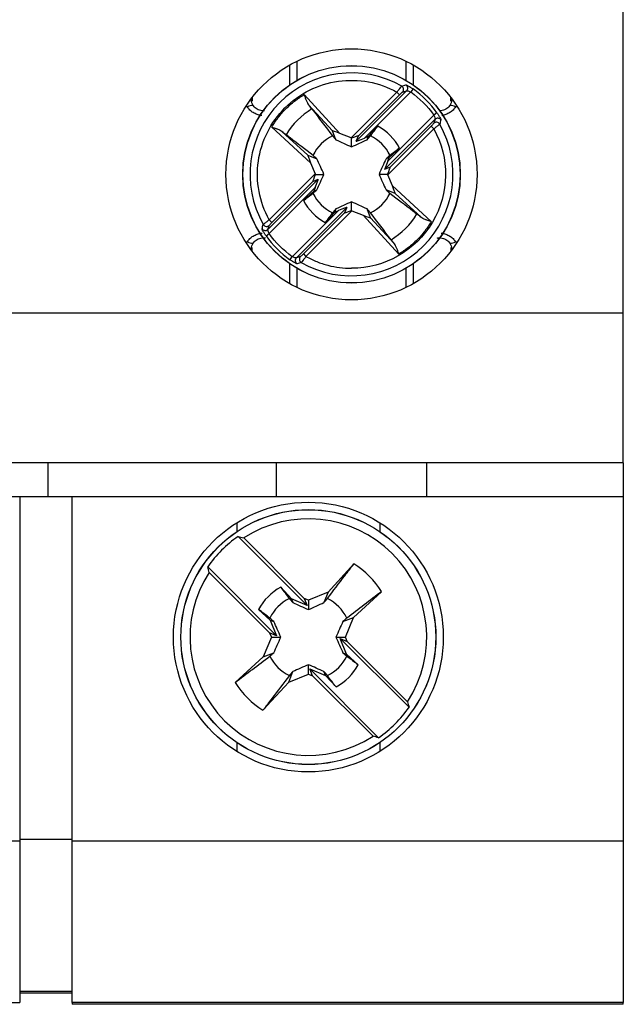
# Model space of a CAD drawing. Header units: inches. Extents: x 0.5 to 21.5, y 0.5 to 16.5.
# Tile 6 of 14: x 18.703 to 19.337, y 5.083 to 6.118. Entities that reach past the tile are written whole.
import ezdxf

# ---------------------------------------------------------------- set-up
doc = ezdxf.new("R2010")
doc.units = ezdxf.units.IN
doc.header["$LTSCALE"] = 2
doc.header["$MEASUREMENT"] = 0

msp = doc.modelspace()

# ---------------------------------------------------------------- linework, layer by layer
for p, q in [((19.3373, 5.8098), (19.3373, 6.1504)), ((18.9948, 6.0544), (18.9948, 6.0744)), ((19.109, 6.0744), (19.109, 6.0544)), ((18.9869, 6.0703), (18.9869, 6.0494)), ((19.1169, 6.0494), (19.1169, 6.0703)), ((19.0514, 5.9937), (19.0996, 6.0419)), ((19.0569, 5.9903), (19.1098, 6.0432)), ((19.0657, 5.9935), (19.1142, 6.0421)), ((19.1024, 6.0391), (19.0996, 6.0419)), ((19.1055, 6.0419), (19.1098, 6.0432)), ((19.1165, 6.0452), (19.1142, 6.0421)), ((18.9476, 6.0362), (18.9476, 6.0323)), ((19.0023, 6.0393), (19.0398, 5.9984)), ((19.0594, 5.9961), (19.1024, 6.0391)), ((19.1562, 6.0323), (19.1562, 6.0362)), ((18.9426, 6.0263), (18.9406, 6.0263)), ((19.0068, 6.0286), (19.0318, 6.0013)), ((19.1632, 6.0263), (19.1612, 6.0263)), ((19.0867, 5.9605), (19.1396, 6.0134)), ((19.0899, 5.9693), (19.1385, 6.0178)), ((19.1396, 6.0134), (19.1383, 6.0091)), ((19.1416, 6.0201), (19.1385, 6.0178)), ((19.009, 5.9676), (18.9681, 6.0051)), ((18.9788, 6.0006), (19.0061, 5.9755)), ((19.0356, 5.9918), (19.0318, 6.0013)), ((19.0795, 6.006), (19.0695, 5.9951)), ((19.1383, 6.0033), (19.0901, 5.955)), ((19.1355, 6.006), (19.0925, 5.963)), ((19.1383, 6.0033), (19.1355, 6.006)), ((19.0514, 5.9937), (19.0398, 5.9984)), ((19.0519, 5.9844), (19.0519, 5.9934)), ((19.0569, 5.9903), (19.0594, 5.9961)), ((19.0695, 5.9951), (19.0657, 5.9935)), ((19.0682, 5.9918), (19.0695, 5.9951)), ((19.0915, 5.9731), (19.1024, 5.9831)), ((19.0061, 5.9755), (19.0156, 5.9718)), ((19.0915, 5.9731), (19.0882, 5.9718)), ((19.0899, 5.9693), (19.0915, 5.9731)), ((19.009, 5.9676), (19.0137, 5.956)), ((19.0925, 5.963), (19.0867, 5.9605)), ((19.017, 5.9505), (18.9642, 5.8976)), ((18.9655, 5.9078), (19.0137, 5.956)), ((19.0113, 5.948), (19.017, 5.9505)), ((19.014, 5.9555), (19.023, 5.9555)), ((19.0898, 5.9555), (19.0808, 5.9555)), ((19.0948, 5.9434), (19.0901, 5.955)), ((19.0139, 5.9417), (18.9653, 5.8932)), ((18.9683, 5.905), (19.0113, 5.948)), ((19.0139, 5.9417), (19.0123, 5.9379)), ((19.0123, 5.9379), (19.0156, 5.9392)), ((19.0977, 5.9355), (19.0882, 5.9392)), ((19.0948, 5.9434), (19.1357, 5.9059)), ((19.0123, 5.9379), (19.0014, 5.9279)), ((19.1249, 5.9104), (19.0977, 5.9355)), ((19.0469, 5.9207), (18.994, 5.8678)), ((19.0356, 5.9192), (19.0343, 5.9159)), ((19.0469, 5.9207), (19.0444, 5.9149)), ((19.0519, 5.9176), (19.0519, 5.9266)), ((19.0719, 5.9097), (19.0682, 5.9192)), ((18.9655, 5.9078), (18.9683, 5.905)), ((19.0381, 5.9175), (18.9896, 5.8689)), ((19.0444, 5.9149), (19.0014, 5.8719)), ((19.0524, 5.9173), (19.0041, 5.8691)), ((19.0243, 5.905), (19.0343, 5.9159)), ((19.0343, 5.9159), (19.0381, 5.9175)), ((19.0524, 5.9173), (19.064, 5.9126)), ((19.1015, 5.8717), (19.064, 5.9126)), ((19.0719, 5.9097), (19.097, 5.8825)), ((18.9642, 5.8976), (18.9655, 5.9019)), ((18.9622, 5.8909), (18.9653, 5.8932)), ((18.9406, 5.8847), (18.9426, 5.8847)), ((18.9476, 5.8748), (18.9476, 5.8787)), ((19.1562, 5.8787), (19.1562, 5.8748)), ((19.1612, 5.8847), (19.1632, 5.8847)), ((18.9873, 5.8658), (18.9896, 5.8689)), ((18.9983, 5.8691), (18.994, 5.8678)), ((19.0014, 5.8719), (19.0041, 5.8691)), ((18.9869, 5.8616), (18.9869, 5.8407)), ((18.9948, 5.8366), (18.9948, 5.8566)), ((19.109, 5.8566), (19.109, 5.8366)), ((19.1169, 5.8407), (19.1169, 5.8616)), ((19.3373, 5.8098), (17.5735, 5.8098)), ((19.3373, 5.6524), (19.3373, 5.8098)), ((19.3373, 5.6524), (17.5735, 5.6524)), ((18.733, 5.6524), (18.733, 5.6169)), ((18.9732, 5.6169), (18.9732, 5.6524)), ((19.1306, 5.6524), (19.1306, 5.6169)), ((19.3373, 5.6524), (19.3373, 5.6169)), ((18.5755, 5.6169), (18.733, 5.6169)), ((18.7035, 5.6169), (18.7035, 5.2547)), ((18.733, 5.6169), (18.9732, 5.6169)), ((18.7586, 5.2547), (18.7586, 5.6169)), ((18.9732, 5.6169), (19.1306, 5.6169)), ((19.1306, 5.6169), (19.3373, 5.6169)), ((19.3373, 5.6169), (19.3373, 5.2547)), ((18.9314, 5.5894), (18.9314, 5.58)), ((19.0819, 5.58), (19.0819, 5.5894)), ((19.0053, 5.5026), (18.9329, 5.575)), ((18.9387, 5.5734), (19.0021, 5.51)), ((19.0544, 5.5462), (19.0273, 5.5166)), ((18.9009, 5.543), (18.9733, 5.4706)), ((18.9659, 5.4738), (18.9025, 5.5372)), ((18.9888, 5.5094), (18.9776, 5.5216)), ((19.0273, 5.5166), (19.0066, 5.5081)), ((19.0273, 5.5166), (19.023, 5.5056)), ((19.054, 5.4899), (19.0835, 5.517)), ((18.9888, 5.5094), (18.9903, 5.5056)), ((19.0053, 5.5026), (18.9888, 5.5094)), ((19.0066, 5.5081), (19.0021, 5.51)), ((19.0021, 5.51), (19.0053, 5.5026)), ((19.0066, 5.5081), (19.0066, 5.4982)), ((18.9543, 5.4983), (18.9665, 5.4871)), ((18.9665, 5.4871), (18.9733, 5.4706)), ((18.9665, 5.4871), (18.9703, 5.4856)), ((19.0429, 5.4856), (19.054, 5.4899)), ((19.0455, 5.4693), (19.054, 5.4899)), ((18.9733, 5.4706), (18.9659, 5.4738)), ((18.9659, 5.4738), (18.9678, 5.4693)), ((18.9678, 5.4693), (18.9593, 5.4486)), ((18.9678, 5.4693), (18.9777, 5.4693)), ((19.0356, 5.4693), (19.0455, 5.4693)), ((19.1124, 5.3956), (19.04, 5.4679)), ((19.04, 5.4679), (19.0473, 5.4648)), ((19.0468, 5.4514), (19.04, 5.4679)), ((19.0473, 5.4648), (19.0455, 5.4693)), ((19.0473, 5.4648), (19.1107, 5.4014)), ((18.9593, 5.4486), (18.9703, 5.4529)), ((19.0429, 5.4529), (19.0468, 5.4514)), ((18.9593, 5.4486), (18.9297, 5.4215)), ((19.059, 5.4402), (19.0468, 5.4514)), ((18.986, 5.4219), (18.9903, 5.433)), ((19.0066, 5.4304), (19.0066, 5.4403)), ((19.0111, 5.4286), (19.008, 5.4359)), ((19.008, 5.4359), (19.0803, 5.3635)), ((19.008, 5.4359), (19.0245, 5.4291)), ((19.0245, 5.4291), (19.023, 5.433)), ((18.9589, 5.3924), (18.986, 5.4219)), ((18.986, 5.4219), (19.0066, 5.4304)), ((19.0066, 5.4304), (19.0111, 5.4286)), ((19.0745, 5.3652), (19.0111, 5.4286)), ((19.0245, 5.4291), (19.0357, 5.4169)), ((18.9314, 5.3586), (18.9314, 5.3492)), ((19.0819, 5.3492), (19.0819, 5.3586)), ((18.7586, 5.2566), (18.7035, 5.2566)), ((18.7035, 5.2547), (18.2074, 5.2547)), ((18.7035, 5.2547), (18.7035, 5.0854)), ((18.7586, 5.0854), (18.7586, 5.2547)), ((19.3373, 5.2547), (18.7586, 5.2547)), ((19.3373, 5.2547), (19.3373, 5.0854)), ((18.7035, 5.0972), (18.7586, 5.0972)), ((18.7586, 5.0953), (18.7035, 5.0953)), ((18.2074, 5.0854), (18.7035, 5.0854)), ((18.7586, 5.0854), (18.7586, 5.0835)), ((19.3373, 5.0854), (18.7586, 5.0854)), ((19.3373, 5.0835), (18.7586, 5.0835)), ((19.3373, 5.0835), (19.3373, 5.0854))]:
    msp.add_line(p, q)
at = {"flags": 128}
for points in [[(18.9461, 6.0342), (18.9462, 6.0341), (18.947, 6.0336)], [(19.1568, 6.0336), (19.1576, 6.0341), (19.1577, 6.0342)], [(18.949, 6.0275), (18.9488, 6.0277), (18.9485, 6.0278)], [(19.1553, 6.0278), (19.155, 6.0277), (19.1548, 6.0275)], [(18.947, 5.8774), (18.9462, 5.8769), (18.9461, 5.8768)], [(18.9485, 5.8832), (18.9488, 5.8833), (18.949, 5.8835)], [(19.1548, 5.8835), (19.155, 5.8833), (19.1553, 5.8832)], [(19.1568, 5.8774), (19.1576, 5.8769), (19.1577, 5.8768)]]:
    msp.add_lwpolyline(points, dxfattribs=at)
for centre, radius in [((19.0519, 5.9555), 0.1319), ((19.0519, 5.9555), 0.1142), ((19.0519, 5.9555), 0.1141), ((19.0066, 5.4693), 0.1417), ((19.0066, 5.4693), 0.1339), ((19.0066, 5.4693), 0.1338)]:
    msp.add_circle(centre, radius)
for centre, radius, start, end in [((19.0519, 5.9555), 0.1066, 60.3316, 209.6684), ((19.1027, 6.0447), 0.00395, 315.5212, 59.9087), ((19.107, 6.046), 0.00395, 315.5032, 58.2426), ((19.0519, 5.9555), 0.1106, 35.7498, 54.2502), ((18.9456, 6.0321), 0.00202, 4.3035, 45.6434), ((19.1582, 6.0321), 0.00202, 134.2016, 175.6767), ((18.9475, 6.0196), 0.00824, 82.7834, 126.1227), ((19.0519, 5.9555), 0.0803, 121.1435, 148.8565), ((19.1563, 6.0196), 0.00824, 53.8813, 97.2013), ((19.1424, 6.0106), 0.00395, 31.7574, 134.4968), ((19.0519, 5.9555), 0.1066, 240.3316, 29.6684), ((19.0519, 5.9555), 0.0576, 28.6836, 61.3164), ((19.1411, 6.0063), 0.00395, 30.0909, 134.4788), ((19.0519, 5.9555), 0.0451, 116.2477, 153.7523), ((19.0519, 5.9555), 0.0451, 26.2477, 63.7523), ((19.0519, 5.9555), 0.0576, 208.6836, 241.3164), ((19.0519, 5.9555), 0.0451, 206.2477, 243.7523), ((19.0519, 5.9555), 0.0451, 296.2477, 333.7523), ((19.0519, 5.9555), 0.0803, 301.1435, 328.8565), ((18.9614, 5.9004), 0.00395, 211.7574, 314.4968), ((18.9627, 5.9047), 0.00395, 210.0909, 314.4788), ((19.0519, 5.9555), 0.1106, 215.7498, 234.2502), ((18.9475, 5.8914), 0.00824, 233.8813, 277.2013), ((18.9455, 5.8789), 0.00202, 314.2016, 355.6767), ((19.1563, 5.8914), 0.00824, 262.7834, 306.1227), ((19.1582, 5.8789), 0.00202, 184.3233, 225.7984), ((18.9968, 5.865), 0.00395, 135.5032, 238.2426), ((19.0011, 5.8663), 0.00395, 135.5212, 239.9087), ((19.0066, 5.4693), 0.1243, 326.8848, 123.1152), ((19.0066, 5.4693), 0.1289, 124.8858, 145.1142), ((19.0066, 5.4693), 0.0905, 31.8435, 58.1565), ((19.0066, 5.4693), 0.1243, 146.8848, 303.1152), ((19.0066, 5.4693), 0.0599, 119.0151, 150.9849), ((19.0066, 5.4693), 0.0451, 116.2477, 153.7523), ((19.0066, 5.4693), 0.0451, 26.2477, 63.7523), ((19.0066, 5.4693), 0.0451, 206.2477, 243.7523), ((19.0066, 5.4693), 0.0451, 296.2477, 333.7523), ((19.0066, 5.4693), 0.0599, 299.0151, 330.9849), ((19.0066, 5.4693), 0.0905, 211.8435, 238.1565), ((19.0066, 5.4693), 0.1289, 304.8858, 325.1142)]:
    msp.add_arc(centre, radius, start, end)
for centre, major_axis, ratio, start_param, end_param in [((19.0404, 5.9977), (0.00859, -0.00357), 0.04428, 1.665832, 3.184268), ((19.0511, 5.9933), (0.00396, -0.00161), 0.096832, 1.398366, 1.529945), ((19.0499, 5.9922), (0.00948, 0.00394), 0.040112, 6.242281, 7.625556), ((19.0664, 5.9943), (0.00948, 0.00394), 0.040112, 3.100688, 4.615543), ((19.0097, 5.967), (-0.00357, 0.00859), 0.04428, 6.24051, 7.758946), ((19.0907, 5.97), (0.00394, 0.00948), 0.040112, 1.667642, 3.182497), ((19.0886, 5.9535), (0.00394, 0.00948), 0.040112, 4.940814, 6.32409), ((19.0152, 5.9575), (0.00394, 0.00948), 0.040112, 1.799222, 3.182497), ((19.0141, 5.9563), (-0.00161, 0.00396), 0.096832, 1.611647, 1.743226), ((19.0131, 5.941), (0.00394, 0.00948), 0.040112, 4.809235, 6.32409), ((19.0897, 5.9547), (-0.00161, 0.00396), 0.096832, 4.75324, 4.884819), ((19.0941, 5.944), (-0.00357, 0.00859), 0.04428, 3.098917, 4.617354), ((19.0374, 5.9167), (0.00948, 0.00394), 0.040112, 6.242281, 7.757136), ((19.0539, 5.9188), (0.00948, 0.00394), 0.040112, 3.100688, 4.483964), ((19.0527, 5.9177), (0.00396, -0.00161), 0.096832, 4.539959, 4.671538), ((19.0634, 5.9133), (0.00859, -0.00357), 0.04428, 4.807424, 6.325861)]:
    msp.add_ellipse(centre, major_axis=major_axis, ratio=ratio, start_param=start_param, end_param=end_param)
for points, knots in [([(18.9655, 5.9078), (18.9551, 5.9265), (18.9511, 5.9481), (18.9571, 5.9905), (18.9669, 6.0102), (18.9972, 6.0405), (19.0169, 6.0503), (19.0593, 6.0563), (19.0809, 6.0523), (19.0996, 6.0419)], [0, 0, 0, 0, 0.25, 0.25, 0.5, 0.5, 0.75, 0.75, 1, 1, 1, 1]), ([(19.0996, 6.0419), (19.1, 6.0424), (19.1006, 6.0432), (19.1014, 6.0442), (19.1021, 6.0451), (19.1026, 6.0457), (19.1033, 6.0466), (19.1042, 6.0477), (19.1045, 6.048), (19.1047, 6.0481)], [0, 0, 0, 0, 0.138769, 0.258297, 0.358544, 0.439475, 0.501066, 0.760761, 1, 1, 1, 1]), ([(19.1091, 6.0494), (19.1092, 6.0494), (19.1093, 6.0494), (19.1099, 6.0492), (19.1107, 6.0488), (19.112, 6.0481), (19.1139, 6.047), (19.1156, 6.0458), (19.1165, 6.0452)], [0, 0, 0, 0, 0.125443, 0.247401, 0.37098, 0.501115, 0.750202, 1, 1, 1, 1]), ([(18.9485, 6.0278), (18.948, 6.0287), (18.947, 6.0306), (18.947, 6.0326), (18.947, 6.0336)], [0, 0, 0, 0, 0.5036416, 1, 1, 1, 1]), ([(18.9681, 6.0051), (18.9692, 6.0068), (18.9713, 6.0103), (18.9749, 6.0152), (18.9788, 6.0199), (18.9844, 6.0259), (18.992, 6.0327), (18.9989, 6.0371), (19.0023, 6.0393)], [0, 0, 0, 0, 0.125196, 0.249951, 0.374762, 0.500122, 0.749951, 1, 1, 1, 1]), ([(19.0023, 6.0393), (19.0026, 6.0385), (19.003, 6.037), (19.0037, 6.035), (19.0044, 6.0329), (19.0054, 6.0306), (19.0064, 6.0292), (19.0068, 6.0286)], [0, 0, 0, 0, 0.207855, 0.374568, 0.500132, 0.77362, 1, 1, 1, 1]), ([(19.1568, 6.0336), (19.1568, 6.0326), (19.1567, 6.0306), (19.1558, 6.0287), (19.1553, 6.0278)], [0, 0, 0, 0, 0.496358, 1, 1, 1, 1]), ([(18.9578, 6.0174), (18.9575, 6.0174), (18.9558, 6.0174), (18.9526, 6.0183), (18.9486, 6.0202), (18.9451, 6.0229), (18.9435, 6.0252), (18.9426, 6.0263)], [0, 0, 0, 0, 0.041183, 0.279719, 0.520238, 0.758817, 1, 1, 1, 1]), ([(18.9604, 6.0223), (18.9596, 6.0222), (18.9579, 6.0221), (18.9553, 6.0228), (18.9528, 6.0239), (18.9506, 6.0254), (18.9496, 6.0268), (18.949, 6.0275)], [0, 0, 0, 0, 0.1808145, 0.3836907, 0.5878385, 0.7930238, 1, 1, 1, 1]), ([(19.1548, 6.0275), (19.1542, 6.0268), (19.1532, 6.0254), (19.151, 6.0239), (19.1485, 6.0228), (19.1463, 6.0222), (19.1449, 6.0222), (19.1444, 6.0223)], [0, 0, 0, 0, 0.224206, 0.446251, 0.667118, 0.886708, 1, 1, 1, 1]), ([(19.1612, 6.0263), (19.1603, 6.0252), (19.1587, 6.0229), (19.1552, 6.0202), (19.1512, 6.0184), (19.1483, 6.0174), (19.1467, 6.0174), (19.1467, 6.0174)], [0, 0, 0, 0, 0.250719, 0.498835, 0.748656, 0.996624, 1, 1, 1, 1]), ([(19.1416, 6.0201), (19.1419, 6.0197), (19.1425, 6.0188), (19.1434, 6.0176), (19.1441, 6.0164), (19.1449, 6.0149), (19.1457, 6.0133), (19.1457, 6.0129), (19.1458, 6.0127)], [0, 0, 0, 0, 0.127626, 0.2509751, 0.3741665, 0.5013422, 0.7538171, 1, 1, 1, 1]), ([(18.9681, 6.0051), (18.969, 6.0048), (18.9706, 6.0043), (18.9725, 6.0037), (18.9746, 6.0029), (18.9768, 6.002), (18.9782, 6.001), (18.9788, 6.0006)], [0, 0, 0, 0, 0.228953, 0.395609, 0.500169, 0.776812, 1, 1, 1, 1]), ([(19.1383, 6.0033), (19.1552, 5.9727), (19.1547, 5.9354), (19.1192, 5.8752), (19.0868, 5.8568), (19.0519, 5.8568)], [0, 0, 0, 0, 0.5, 0.5, 1, 1, 1, 1]), ([(19.1383, 6.0091), (19.1383, 6.009), (19.138, 6.0086), (19.1369, 6.0075), (19.1363, 6.0067), (19.1355, 6.006)], [0, 0, 0, 0, 0.5, 0.5, 1, 1, 1, 1]), ([(19.1445, 6.0083), (19.1445, 6.0082), (19.1444, 6.0081), (19.144, 6.0077), (19.1434, 6.0072), (19.1425, 6.0065), (19.1409, 6.0052), (19.1393, 6.004), (19.1383, 6.0033)], [0, 0, 0, 0, 0.117547, 0.240227, 0.368092, 0.501183, 0.691076, 1, 1, 1, 1]), ([(19.0115, 5.9754), (19.0034, 5.9816), (18.9954, 5.9877), (18.9874, 5.9938), (18.986, 5.9949), (18.9846, 5.996), (18.9832, 5.997)], [0, 0, 0, 0, 0.001526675, 0.001526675, 0.001526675, 0.001794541, 0.001794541, 0.001794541, 0.001794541]), ([(19.0923, 5.9356), (19.1004, 5.9294), (19.1084, 5.9233), (19.1164, 5.9172), (19.1178, 5.9161), (19.1192, 5.915), (19.1206, 5.914)], [0, 0, 0, 0, 0.001526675, 0.001526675, 0.001526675, 0.001794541, 0.001794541, 0.001794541, 0.001794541]), ([(18.9593, 5.9027), (18.9593, 5.9028), (18.9594, 5.9029), (18.9598, 5.9033), (18.9604, 5.9038), (18.9613, 5.9045), (18.9629, 5.9058), (18.9645, 5.907), (18.9655, 5.9078)], [0, 0, 0, 0, 0.117547, 0.240227, 0.368092, 0.501183, 0.691076, 1, 1, 1, 1]), ([(19.1357, 5.9059), (19.1348, 5.9062), (19.1332, 5.9067), (19.1313, 5.9073), (19.1292, 5.9081), (19.127, 5.909), (19.1256, 5.91), (19.1249, 5.9104)], [0, 0, 0, 0, 0.228953, 0.395609, 0.500169, 0.776812, 1, 1, 1, 1]), ([(18.9622, 5.8909), (18.9619, 5.8913), (18.9613, 5.8922), (18.9604, 5.8934), (18.9597, 5.8946), (18.9589, 5.8961), (18.9581, 5.8977), (18.9581, 5.8981), (18.958, 5.8983)], [0, 0, 0, 0, 0.127626, 0.250975, 0.374166, 0.501342, 0.753817, 1, 1, 1, 1]), ([(18.9655, 5.9019), (18.9655, 5.902), (18.9658, 5.9024), (18.9669, 5.9035), (18.9675, 5.9043), (18.9683, 5.905)], [0, 0, 0, 0, 0.5, 0.5, 1, 1, 1, 1]), ([(19.1357, 5.9059), (19.1346, 5.9042), (19.1325, 5.9007), (19.1289, 5.8958), (19.125, 5.8911), (19.1194, 5.8851), (19.1118, 5.8783), (19.1049, 5.8739), (19.1015, 5.8717)], [0, 0, 0, 0, 0.125196, 0.249951, 0.374762, 0.500122, 0.749951, 1, 1, 1, 1]), ([(18.9426, 5.8847), (18.9435, 5.8858), (18.9451, 5.8881), (18.9486, 5.8908), (18.9526, 5.8927), (18.9559, 5.8936), (18.9578, 5.8936), (18.9582, 5.8936)], [0, 0, 0, 0, 0.235378, 0.468313, 0.702847, 0.935642, 1, 1, 1, 1]), ([(18.949, 5.8835), (18.9496, 5.8842), (18.9506, 5.8856), (18.9528, 5.8871), (18.9553, 5.8883), (18.9579, 5.8888), (18.9601, 5.8889), (18.9614, 5.8886), (18.9617, 5.8885)], [0, 0, 0, 0, 0.188127, 0.374466, 0.559832, 0.744139, 0.92822, 1, 1, 1, 1]), ([(19.142, 5.8885), (19.1424, 5.8886), (19.1436, 5.8889), (19.1458, 5.8888), (19.1485, 5.8883), (19.151, 5.8871), (19.1532, 5.8856), (19.1542, 5.8842), (19.1548, 5.8835)], [0, 0, 0, 0, 0.077207, 0.260217, 0.443453, 0.627824, 0.813116, 1, 1, 1, 1]), ([(19.1459, 5.8936), (19.1462, 5.8936), (19.148, 5.8936), (19.1512, 5.8927), (19.1552, 5.8908), (19.1587, 5.8881), (19.1603, 5.8858), (19.1612, 5.8847)], [0, 0, 0, 0, 0.0484112, 0.2851493, 0.5238545, 0.7606355, 1, 1, 1, 1]), ([(18.947, 5.8775), (18.947, 5.8784), (18.947, 5.8804), (18.948, 5.8823), (18.9485, 5.8832)], [0, 0, 0, 0, 0.496358, 1, 1, 1, 1]), ([(19.1015, 5.8717), (19.1012, 5.8725), (19.1008, 5.874), (19.1001, 5.876), (19.0994, 5.8781), (19.0984, 5.8804), (19.0974, 5.8818), (19.097, 5.8825)], [0, 0, 0, 0, 0.207855, 0.374568, 0.500132, 0.77362, 1, 1, 1, 1]), ([(19.1553, 5.8832), (19.1558, 5.8823), (19.1567, 5.8804), (19.1568, 5.8784), (19.1568, 5.8775)], [0, 0, 0, 0, 0.503642, 1, 1, 1, 1]), ([(19.0041, 5.8691), (19.0038, 5.8686), (19.0032, 5.8678), (19.0024, 5.8668), (19.0017, 5.8659), (19.0012, 5.8653), (19.0005, 5.8644), (18.9996, 5.8633), (18.9993, 5.863), (18.9991, 5.8629)], [0, 0, 0, 0, 0.138769, 0.258297, 0.358544, 0.439475, 0.501066, 0.760761, 1, 1, 1, 1]), ([(19.0041, 5.8691), (19.006, 5.8681), (19.0097, 5.8662), (19.0154, 5.8637), (19.0212, 5.8616), (19.0292, 5.8593), (19.0394, 5.8572), (19.0477, 5.8569), (19.0519, 5.8568)], [0, 0, 0, 0, 0.1252, 0.249954, 0.374762, 0.500123, 0.749954, 1, 1, 1, 1]), ([(18.9947, 5.8616), (18.9946, 5.8616), (18.9945, 5.8616), (18.9939, 5.8618), (18.9931, 5.8622), (18.9918, 5.8629), (18.9898, 5.864), (18.9881, 5.8652), (18.9873, 5.8658)], [0, 0, 0, 0, 0.125443, 0.247401, 0.37098, 0.501115, 0.750201, 1, 1, 1, 1]), ([(19.0266, 5.5097), (19.0327, 5.5178), (19.0388, 5.5258), (19.0449, 5.5338), (19.0481, 5.5379), (19.0512, 5.5421), (19.0544, 5.5462)], [0, 0, 0, 0, 0.001526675, 0.001526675, 0.001526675, 0.002314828, 0.002314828, 0.002314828, 0.002314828]), ([(18.9867, 5.4288), (18.9805, 5.4208), (18.9744, 5.4128), (18.9683, 5.4048), (18.9651, 5.4006), (18.962, 5.3965), (18.9589, 5.3924)], [0, 0, 0, 0, 0.001526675, 0.001526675, 0.001526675, 0.002314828, 0.002314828, 0.002314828, 0.002314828])]:
    msp.add_open_spline(points, degree=3, knots=knots)
for points in [[(19.1024, 6.0391), (19.1038, 6.0406), (19.1053, 6.0419), (19.1055, 6.0419)], [(19.1047, 6.0481), (19.1061, 6.0486), (19.1076, 6.049), (19.1091, 6.0494)], [(19.1098, 6.0432), (19.1102, 6.0435), (19.1123, 6.043), (19.1142, 6.0421)], [(19.1142, 6.0421), (19.1235, 6.0353), (19.1317, 6.0271), (19.1385, 6.0178)], [(19.0104, 6.0242), (19.0095, 6.0254), (19.0083, 6.0268), (19.0068, 6.0286)], [(19.0104, 6.0242), (19.0175, 6.0148), (19.0247, 6.0054), (19.032, 5.9959)], [(19.1385, 6.0178), (19.1394, 6.0159), (19.1399, 6.0138), (19.1396, 6.0134)], [(19.1458, 6.0127), (19.1454, 6.0112), (19.145, 6.0097), (19.1445, 6.0083)], [(18.9832, 5.997), (18.982, 5.9979), (18.9806, 5.9991), (18.9788, 6.0006)], [(19.0718, 5.9959), (19.0744, 5.9993), (19.077, 6.0027), (19.0795, 6.006)], [(19.032, 5.9959), (19.0332, 5.9946), (19.0344, 5.9932), (19.0356, 5.9918)], [(19.0356, 5.9918), (19.0409, 5.9894), (19.0462, 5.9869), (19.0519, 5.9844)], [(19.0519, 5.9844), (19.0575, 5.9869), (19.0629, 5.9894), (19.0682, 5.9918)], [(19.0682, 5.9918), (19.0694, 5.9932), (19.0706, 5.9946), (19.0718, 5.9959)], [(19.1024, 5.9831), (19.0991, 5.9806), (19.0957, 5.978), (19.0923, 5.9754)], [(19.0156, 5.9718), (19.0142, 5.973), (19.0128, 5.9742), (19.0115, 5.9754)], [(19.023, 5.9555), (19.0205, 5.9612), (19.018, 5.9665), (19.0156, 5.9718)], [(19.0882, 5.9718), (19.0857, 5.9665), (19.0833, 5.9612), (19.0808, 5.9555)], [(19.0923, 5.9754), (19.0909, 5.9742), (19.0896, 5.973), (19.0882, 5.9718)], [(19.0156, 5.9392), (19.018, 5.9445), (19.0205, 5.9499), (19.023, 5.9555)], [(19.0808, 5.9555), (19.0833, 5.9499), (19.0857, 5.9445), (19.0882, 5.9392)], [(19.0115, 5.9356), (19.0128, 5.9368), (19.0142, 5.938), (19.0156, 5.9392)], [(19.0882, 5.9392), (19.0896, 5.938), (19.0909, 5.9368), (19.0923, 5.9356)], [(19.0014, 5.9279), (19.0047, 5.9304), (19.0081, 5.933), (19.0115, 5.9356)], [(19.0356, 5.9192), (19.0344, 5.9178), (19.0332, 5.9164), (19.032, 5.9151)], [(19.0519, 5.9266), (19.0462, 5.9241), (19.0409, 5.9216), (19.0356, 5.9192)], [(19.0682, 5.9192), (19.0629, 5.9216), (19.0575, 5.9241), (19.0519, 5.9266)], [(19.0718, 5.9151), (19.0706, 5.9164), (19.0694, 5.9178), (19.0682, 5.9192)], [(19.032, 5.9151), (19.0294, 5.9117), (19.0268, 5.9083), (19.0243, 5.905)], [(19.0934, 5.8868), (19.0863, 5.8962), (19.0791, 5.9056), (19.0718, 5.9151)], [(19.1206, 5.914), (19.1217, 5.9131), (19.1232, 5.9119), (19.1249, 5.9104)], [(18.958, 5.8983), (18.9584, 5.8998), (18.9588, 5.9013), (18.9593, 5.9027)], [(18.9653, 5.8932), (18.9644, 5.8951), (18.9639, 5.8972), (18.9642, 5.8976)], [(18.9896, 5.8689), (18.9803, 5.8757), (18.9721, 5.8839), (18.9653, 5.8932)], [(19.097, 5.8825), (19.0955, 5.8842), (19.0943, 5.8856), (19.0934, 5.8868)], [(18.994, 5.8678), (18.9936, 5.8675), (18.9915, 5.868), (18.9896, 5.8689)], [(19.0014, 5.8719), (18.9999, 5.8704), (18.9985, 5.8692), (18.9983, 5.8691)], [(18.9991, 5.8629), (18.9977, 5.8624), (18.9962, 5.862), (18.9947, 5.8616)], [(18.9329, 5.575), (18.9348, 5.5745), (18.9368, 5.5739), (18.9387, 5.5734)], [(18.9025, 5.5372), (18.902, 5.5391), (18.9014, 5.5411), (18.9009, 5.543)], [(18.9776, 5.5216), (18.9806, 5.5177), (18.9836, 5.5137), (18.9867, 5.5097)], [(19.0835, 5.517), (19.0714, 5.5078), (19.0593, 5.4986), (19.0471, 5.4892)], [(18.9867, 5.5097), (18.9879, 5.5083), (18.9891, 5.507), (18.9903, 5.5056)], [(18.9903, 5.5056), (18.9956, 5.5031), (19.001, 5.5007), (19.0066, 5.4982)], [(19.0066, 5.4982), (19.0123, 5.5007), (19.0177, 5.5031), (19.023, 5.5056)], [(19.023, 5.5056), (19.0242, 5.507), (19.0254, 5.5083), (19.0266, 5.5097)], [(18.9662, 5.4892), (18.9622, 5.4923), (18.9582, 5.4953), (18.9543, 5.4983)], [(18.9703, 5.4856), (18.9689, 5.4868), (18.9676, 5.488), (18.9662, 5.4892)], [(18.9777, 5.4693), (18.9752, 5.4749), (18.9728, 5.4803), (18.9703, 5.4856)], [(19.0429, 5.4856), (19.0405, 5.4803), (19.038, 5.4749), (19.0356, 5.4693)], [(19.0471, 5.4892), (19.0457, 5.488), (19.0443, 5.4868), (19.0429, 5.4856)], [(18.9703, 5.4529), (18.9728, 5.4582), (18.9752, 5.4636), (18.9777, 5.4693)], [(19.0356, 5.4693), (19.038, 5.4636), (19.0405, 5.4582), (19.0429, 5.4529)], [(18.9662, 5.4493), (18.9676, 5.4505), (18.9689, 5.4517), (18.9703, 5.4529)], [(19.0429, 5.4529), (19.0443, 5.4517), (19.0457, 5.4505), (19.0471, 5.4493)], [(18.9297, 5.4215), (18.9418, 5.4308), (18.9539, 5.44), (18.9662, 5.4493)], [(19.0471, 5.4493), (19.051, 5.4463), (19.055, 5.4433), (19.059, 5.4402)], [(18.9903, 5.433), (18.9891, 5.4316), (18.9879, 5.4302), (18.9867, 5.4288)], [(19.0066, 5.4403), (19.001, 5.4379), (18.9956, 5.4354), (18.9903, 5.433)], [(19.023, 5.433), (19.0177, 5.4354), (19.0123, 5.4379), (19.0066, 5.4403)], [(19.0266, 5.4288), (19.0254, 5.4302), (19.0242, 5.4316), (19.023, 5.433)], [(19.0357, 5.4169), (19.0326, 5.4209), (19.0296, 5.4249), (19.0266, 5.4288)], [(19.1107, 5.4014), (19.1113, 5.3994), (19.1118, 5.3975), (19.1124, 5.3956)], [(19.0803, 5.3635), (19.0784, 5.3641), (19.0765, 5.3646), (19.0745, 5.3652)]]:
    msp.add_open_spline(points, degree=3)

doc.saveas('drawing.dxf')
